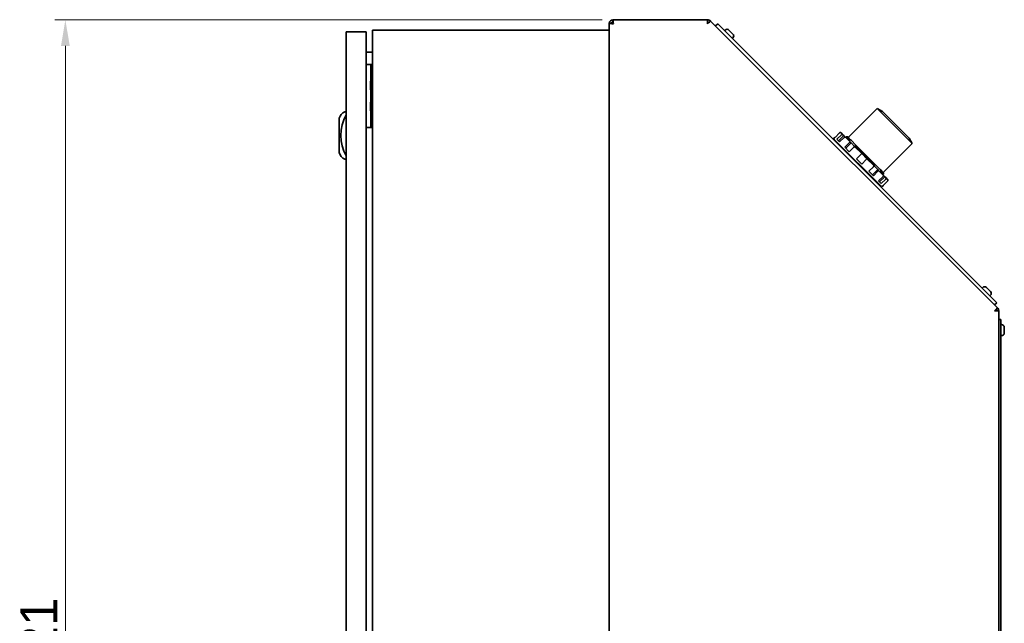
# Model space of a CAD drawing. Header units: millimetres. Extents: x 0 to 5940, y 0 to 4200.
# Tile 15 of 26: x 2337 to 3272, y 2802 to 3376. Entities that reach past the tile are written whole.
import ezdxf

# ---------------------------------------------------------------- set-up
doc = ezdxf.new("R2010")
doc.units = ezdxf.units.MM
doc.header["$LTSCALE"] = 10
doc.layers.add('Quote(ISO)', color=7, linetype='Continuous', lineweight=25, true_color=0x80ff00)
doc.layers.add('Spigoli visibili(ISO)', color=7, linetype='Continuous', lineweight=35)
doc.styles.add('Corrente-BSI', font='arial.ttf')
doc.dimstyles.new('DEFAULT-ISO', dxfattribs={"dimscale": 10, "dimtxt": 3.5, "dimasz": 2.5, "dimexe": 1, "dimexo": 1, "dimgap": 0.762, "dimtad": 1, "dimtoh": 1, "dimrnd": 1e-08, "dimtxsty": 'Corrente-BSI', "dimcen": 0.09, "dimdle": 10, "dimclrd": 7, "dimclre": 7, "dimclrt": 7, "dimazin": 2, "dimtfac": 0.571429, "dimtmove": 0, "dimatfit": 3, "dimfxl": 1, "dimtolj": 1, "dimlwd": 5, "dimlwe": 5, "dimarcsym": 0})

# ---------------------------------------------------------------- blocks, each defined once
blk = doc.blocks.new('*D15')
at = {"layer": 'Defpoints', "color": 0, "linetype": 'Continuous', "transparency": 16777216}
for p in [(2379.98, 3375.82), (2899.98, 3375.82), (2770.82, 2154.82)]:
    blk.add_point(p, dxfattribs=at)
at = {"layer": 'Quote(ISO)', "color": 7, "linetype": 'Continuous', "lineweight": 5, "transparency": 16777216}
for p, q in [((2889.98, 3375.82), (2369.98, 3375.82)), ((2379.98, 2179.82), (2379.98, 3350.82)), ((2760.82, 2154.82), (2369.98, 2154.82))]:
    blk.add_line(p, q, dxfattribs=at)
at = {"layer": 'Quote(ISO)', "color": 7, "linetype": 'Continuous', "transparency": 16777216}
for points in [[(2375.82, 3350.82), (2384.15, 3350.82), (2379.98, 3375.82)], [(2375.82, 2179.82), (2384.15, 2179.82), (2379.98, 2154.82)]]:
    blk.add_solid(points, dxfattribs=at)
at = {"layer": 'Quote(ISO)', "color": 7, "linetype": 'Continuous', "lineweight": 9, "transparency": 16777216, "insert": (2337.22, 2718.09), "char_height": 35, "attachment_point": 1, "rotation": 90, "style": 'Corrente-BSI'}
blk.add_mtext('\\A1;1221', dxfattribs=at)

msp = doc.modelspace()

# ---------------------------------------------------------------- linework, layer by layer
at = {"layer": 'Spigoli visibili(ISO)'}
for p, q in [((2896.569, 3365.822), (2896.569, 3372.408)), ((2898.569, 3372.408), (2896.569, 3372.408)), ((2899.983, 3375.822), (2989.658, 3375.822)), ((2899.983, 3373.822), (2899.983, 3375.822)), ((2899.983, 3373.822), (2899.983, 3371.933)), ((2989.658, 3375.822), (2989.912, 3375.822)), ((2989.912, 3375.822), (2989.912, 3373.822)), ((2991.326, 3373.237), (2992.74, 3374.651)), ((2992.74, 3374.651), (2992.92, 3374.471)), ((2992.92, 3374.471), (3265.218, 3102.173)), ((2999.636, 3371.998), (2997.515, 3369.876)), ((2999.636, 3371.998), (3003.172, 3368.462)), ((3261.266, 3110.368), (3003.172, 3368.462)), ((2646.569, 3364.322), (2646.569, 3362.082)), ((2665.569, 3364.322), (2646.569, 3364.322)), ((2646.569, 2669.562), (2646.569, 3362.082)), ((2665.569, 3364.322), (2665.569, 3362.082)), ((2665.569, 2669.562), (2665.569, 3362.082)), ((2896.569, 3365.822), (2671.569, 3365.822)), ((2671.569, 2665.822), (2671.569, 3365.822)), ((2896.569, 2665.822), (2896.569, 3365.822)), ((3006.7, 3365.98), (3006.177, 3365.457)), ((3010.32, 3365.98), (3014.125, 3362.176)), ((3014.125, 3358.556), (3013.601, 3358.032)), ((2665.569, 3344.822), (2671.569, 3344.822)), ((2669.169, 3333.322), (2665.569, 3333.322)), ((2669.169, 3333.322), (2670.169, 3333.322)), ((2671.569, 3333.322), (2670.169, 3333.322)), ((2670.169, 3333.322), (2670.169, 3273.322)), ((2669.779, 3309.122), (2669.779, 3317.522)), ((2670.069, 3317.522), (2669.779, 3317.522)), ((2670.069, 3309.122), (2670.069, 3317.522)), ((2670.169, 3317.422), (2670.069, 3317.522)), ((2670.069, 3309.122), (2669.779, 3309.122)), ((2670.169, 3309.222), (2670.069, 3309.122)), ((2669.779, 3289.122), (2669.779, 3297.522)), ((2670.069, 3297.522), (2669.779, 3297.522)), ((2670.069, 3289.122), (2670.069, 3297.522)), ((2670.169, 3297.422), (2670.069, 3297.522)), ((2645.568, 3288.322), (2646.569, 3288.322)), ((2670.069, 3289.122), (2669.779, 3289.122)), ((2670.169, 3289.222), (2670.069, 3289.122)), ((3151.028, 3291.458), (3123.521, 3263.952)), ((3184.262, 3258.224), (3151.028, 3291.458)), ((3156.047, 3288.561), (3151.028, 3291.458)), ((3181.364, 3263.243), (3156.047, 3288.561)), ((2640.069, 3249.491), (2640.069, 3282.154)), ((2669.169, 3273.322), (2665.569, 3273.322)), ((2669.169, 3273.322), (2670.169, 3273.322)), ((2671.569, 3273.322), (2670.169, 3273.322)), ((3110.935, 3264.093), (3110.369, 3263.528)), ((3110.935, 3264.093), (3111.068, 3263.96)), ((3111.068, 3263.96), (3115.382, 3268.273)), ((3117.205, 3266.449), (3112.892, 3262.136)), ((3114.432, 3260.595), (3119.453, 3265.616)), ((3118.528, 3266.541), (3116.8, 3268.269)), ((3119.453, 3265.616), (3118.528, 3266.541)), ((3119.453, 3265.616), (3121.003, 3264.066)), ((3121.81, 3264.362), (3121.258, 3263.81)), ((3124.388, 3261.784), (3121.81, 3264.362)), ((3123.111, 3264.362), (3121.81, 3264.362)), ((3125.806, 3261.667), (3123.111, 3264.362)), ((3154.917, 3217.566), (3110.369, 3262.113)), ((3111.43, 3261.053), (3111.005, 3260.628)), ((3112.892, 3262.136), (3115.367, 3259.661)), ((3115.367, 3259.661), (3119.68, 3263.975)), ((3124.662, 3258.993), (3120.349, 3254.679)), ((3125.725, 3259.344), (3121.003, 3264.066)), ((3121.238, 3253.79), (3126.259, 3258.81)), ((3124.388, 3261.784), (3123.836, 3261.232)), ((3126.259, 3258.81), (3125.725, 3259.344)), ((3126.295, 3261.178), (3125.806, 3261.667)), ((3126.259, 3258.81), (3130.011, 3255.057)), ((3130.946, 3256.527), (3126.295, 3261.178)), ((3129.744, 3255.325), (3130.295, 3255.877)), ((3136.461, 3248.608), (3130.011, 3255.057)), ((3130.295, 3255.877), (3130.946, 3256.527)), ((3148.68, 3237.492), (3130.295, 3255.877)), ((3149.331, 3238.142), (3130.946, 3256.527)), ((3184.262, 3258.224), (3156.755, 3230.718)), ((3181.364, 3263.243), (3184.262, 3258.224)), ((3120.349, 3254.679), (3124.635, 3250.393)), ((3124.635, 3250.393), (3128.949, 3254.706)), ((3135.754, 3247.901), (3131.441, 3243.587)), ((3136.461, 3248.608), (3135.754, 3247.901)), ((3136.461, 3248.608), (3141.411, 3243.658)), ((2646.569, 3243.322), (2645.568, 3243.322)), ((3131.441, 3243.587), (3136.39, 3238.637)), ((3136.39, 3238.637), (3140.704, 3242.951)), ((3141.411, 3243.658), (3140.704, 3242.951)), ((3147.861, 3237.208), (3141.411, 3243.658)), ((3147.509, 3236.145), (3143.196, 3231.832)), ((3147.861, 3237.208), (3151.614, 3233.455)), ((3148.68, 3237.492), (3148.128, 3236.94)), ((3149.331, 3238.142), (3148.68, 3237.492)), ((3153.981, 3233.492), (3149.331, 3238.142)), ((3143.196, 3231.832), (3147.483, 3227.545)), ((3146.593, 3228.435), (3151.614, 3233.455)), ((3147.483, 3227.545), (3151.796, 3231.859)), ((3152.147, 3232.922), (3151.614, 3233.455)), ((3156.869, 3228.2), (3152.147, 3232.922)), ((3156.778, 3226.877), (3152.465, 3222.563)), ((3154.471, 3233.002), (3153.981, 3233.492)), ((3154.036, 3231.033), (3154.587, 3231.585)), ((3157.165, 3230.308), (3154.471, 3233.002)), ((3157.165, 3229.007), (3154.587, 3231.585)), ((3157.165, 3229.007), (3156.614, 3228.455)), ((3156.869, 3228.2), (3158.419, 3226.65)), ((3157.165, 3230.308), (3157.165, 3229.007)), ((3152.465, 3222.563), (3154.939, 3220.089)), ((3153.399, 3221.629), (3158.419, 3226.65)), ((3153.856, 3218.626), (3153.432, 3218.202)), ((3154.939, 3220.089), (3159.253, 3224.402)), ((3156.897, 3218.131), (3156.331, 3217.566)), ((3161.076, 3222.578), (3156.763, 3218.265)), ((3156.763, 3218.265), (3156.897, 3218.131)), ((3159.344, 3225.725), (3158.419, 3226.65)), ((3161.072, 3223.997), (3159.344, 3225.725)), ((3251.359, 3121.321), (3250.836, 3120.798)), ((3254.979, 3121.321), (3258.784, 3117.517)), ((3258.784, 3113.897), (3258.26, 3113.373)), ((3261.266, 3110.368), (3264.801, 3106.833)), ((3262.68, 3104.711), (3264.801, 3106.833)), ((3265.397, 3101.994), (3263.983, 3100.58)), ((3264.569, 3099.165), (3266.569, 3099.165)), ((3265.218, 3102.173), (3265.397, 3101.994)), ((3266.569, 3099.165), (3266.569, 3098.912)), ((3266.569, 3098.912), (3266.569, 3090.42)), ((3268.569, 3090.822), (3266.569, 3090.822)), ((3266.569, 3087.822), (3266.569, 3090.42)), ((3266.569, 3087.822), (3266.569, 2688.822)), ((3268.569, 3090.822), (3268.569, 3087.822)), ((3268.569, 2688.822), (3268.569, 3087.822)), ((3269.309, 3086.072), (3268.569, 3086.072)), ((3271.869, 3083.512), (3271.869, 3078.132)), ((3269.309, 3075.572), (3268.569, 3075.572))]:
    msp.add_line(p, q, dxfattribs=at)
for centre, radius, start, end in [((2900.569, 3371.822), 4, 98.421058, 171.578942), ((2900.569, 3371.822), 2, 107.031248, 165.731896), ((2989.912, 3371.822), 4, 45, 90), ((2989.912, 3371.822), 2, 45, 90), ((3008.51, 3364.17), 2.56, 45, 135), ((3012.314, 3360.366), 2.56, 315, 45), ((2649.111, 3279.628), 9.388, 112.168854, 164.396138), ((2682.094, 3265.822), 40.525, 151.237211, 208.762789), ((3111.076, 3262.821), 1, 135, 225), ((2649.111, 3252.016), 9.388, 195.603862, 247.831146), ((3155.624, 3218.273), 1, 225, 315), ((3253.169, 3119.511), 2.56, 45, 135), ((3256.973, 3115.707), 2.56, 315, 45), ((3262.569, 3099.165), 2, 0, 45), ((3262.569, 3099.165), 4, 0, 45), ((3269.309, 3083.512), 2.56, 0, 90), ((3269.309, 3078.132), 2.56, 270, 0)]:
    msp.add_arc(centre, radius, start, end, dxfattribs=at)
for centre, major_axis, ratio, start_param, end_param in [((3120.296, 3263.358), (-0.706, -0.708), 0.8712269, 3.140488, 4.7109257), ((3129.304, 3254.35), (-0.707, -0.708), 0.5030032, 3.1414652, 4.7119029), ((3151.44, 3232.214), (-0.708, -0.707), 0.5030032, 1.5712824, 3.1417201), ((3158.636, 3225.018), (-0.708, -0.706), 0.8712269, 1.5722596, 3.1426973)]:
    msp.add_ellipse(centre, major_axis=major_axis, ratio=ratio, start_param=start_param, end_param=end_param, dxfattribs=at)
for points, knots in [([(2896.569, 3372.408), (2896.569, 3372.289), (2897.219, 3372.171), (2898.259, 3372.052), (2898.929, 3371.975), (2899.748, 3371.899), (2900.569, 3371.822)], [0, 0, 0, 0, 0.9551001, 0.9551001, 0.9551001, 1.5707963, 1.5707963, 1.5707963, 1.5707963]), ([(2900.569, 3371.822), (2899.812, 3371.964), (2899.074, 3372.105), (2898.755, 3372.246), (2898.633, 3372.3), (2898.569, 3372.354), (2898.569, 3372.408)], [0, 0, 0, 0, 1.1358119, 1.1358119, 1.1358119, 1.5707963, 1.5707963, 1.5707963, 1.5707963]), ([(2900.569, 3371.822), (2900.45, 3373.096), (2900.331, 3374.352), (2900.213, 3375.088), (2900.136, 3375.562), (2900.06, 3375.822), (2899.983, 3375.822)], [0, 0, 0, 0, 0.9551001, 0.9551001, 0.9551001, 1.5707963, 1.5707963, 1.5707963, 1.5707963]), ([(2900.569, 3371.822), (2900.428, 3372.58), (2900.286, 3373.317), (2900.145, 3373.636), (2900.091, 3373.758), (2900.037, 3373.822), (2899.983, 3373.822)], [0, 0, 0, 0, 1.1358119, 1.1358119, 1.1358119, 1.5707963, 1.5707963, 1.5707963, 1.5707963]), ([(2989.658, 3375.822), (2989.709, 3375.822), (2989.761, 3375.172), (2989.812, 3374.132), (2989.846, 3373.462), (2989.879, 3372.643), (2989.912, 3371.822)], [0, 0, 0, 0, 0.9551001, 0.9551001, 0.9551001, 1.5707963, 1.5707963, 1.5707963, 1.5707963]), ([(2989.912, 3371.822), (2990.849, 3372.686), (2991.774, 3373.539), (2992.33, 3374.022), (2992.689, 3374.334), (2992.897, 3374.495), (2992.92, 3374.471)], [0, 0, 0, 0, 0.9551001, 0.9551001, 0.9551001, 1.5707963, 1.5707963, 1.5707963, 1.5707963]), ([(3115.382, 3268.273), (3115.469, 3268.36), (3115.592, 3268.442), (3115.82, 3268.536), (3115.965, 3268.565), (3116.213, 3268.564), (3116.359, 3268.535), (3116.588, 3268.44), (3116.712, 3268.357), (3116.8, 3268.269)], [-0.59423333, -0.59423333, -0.59423333, -0.59423333, -0.55727957, -0.55727957, -0.52021538, -0.52021538, -0.48301275, -0.48301275, -0.44568759, -0.44568759, -0.44568759, -0.44568759]), ([(3118.528, 3266.541), (3118.452, 3266.617), (3118.342, 3266.686), (3118.134, 3266.759), (3118, 3266.777), (3117.769, 3266.761), (3117.632, 3266.724), (3117.412, 3266.621), (3117.292, 3266.537), (3117.205, 3266.449)], [-0.14854574, -0.14854574, -0.14854574, -0.14854574, -0.11122058, -0.11122058, -0.07401795, -0.07401795, -0.03695376, -0.03695376, 0, 0, 0, 0]), ([(3125.725, 3259.344), (3125.681, 3259.388), (3125.609, 3259.419), (3125.46, 3259.433), (3125.358, 3259.419), (3125.173, 3259.357), (3125.056, 3259.3), (3124.862, 3259.172), (3124.749, 3259.08), (3124.662, 3258.993)], [-0.14854574, -0.14854574, -0.14854574, -0.14854574, -0.11122058, -0.11122058, -0.07401795, -0.07401795, -0.03695376, -0.03695376, 0, 0, 0, 0]), ([(3147.861, 3237.208), (3147.905, 3237.164), (3147.936, 3237.092), (3147.95, 3236.944), (3147.936, 3236.842), (3147.874, 3236.656), (3147.816, 3236.54), (3147.689, 3236.345), (3147.596, 3236.232), (3147.509, 3236.145)], [0.44568759, 0.44568759, 0.44568759, 0.44568759, 0.48301275, 0.48301275, 0.52021538, 0.52021538, 0.55727957, 0.55727957, 0.59423333, 0.59423333, 0.59423333, 0.59423333]), ([(3156.869, 3228.2), (3156.945, 3228.124), (3157.014, 3228.014), (3157.088, 3227.806), (3157.105, 3227.672), (3157.089, 3227.441), (3157.053, 3227.303), (3156.95, 3227.084), (3156.865, 3226.964), (3156.778, 3226.877)], [-0.14854574, -0.14854574, -0.14854574, -0.14854574, -0.11122058, -0.11122058, -0.07401795, -0.07401795, -0.03695376, -0.03695376, 0, 0, 0, 0]), ([(3161.072, 3223.997), (3161.16, 3223.909), (3161.243, 3223.785), (3161.338, 3223.555), (3161.368, 3223.41), (3161.368, 3223.162), (3161.34, 3223.016), (3161.245, 3222.788), (3161.163, 3222.665), (3161.076, 3222.578)], [-0.14854574, -0.14854574, -0.14854574, -0.14854574, -0.11122058, -0.11122058, -0.07401795, -0.07401795, -0.03695376, -0.03695376, 0, 0, 0, 0]), ([(3265.218, 3102.173), (3265.254, 3102.137), (3264.831, 3101.641), (3264.132, 3100.869), (3263.681, 3100.372), (3263.126, 3099.769), (3262.569, 3099.165)], [0, 0, 0, 0, 0.9551001, 0.9551001, 0.9551001, 1.5707963, 1.5707963, 1.5707963, 1.5707963]), ([(3262.569, 3099.165), (3263.842, 3099.114), (3265.099, 3099.063), (3265.834, 3099.011), (3266.308, 3098.978), (3266.569, 3098.945), (3266.569, 3098.912)], [0, 0, 0, 0, 0.9551001, 0.9551001, 0.9551001, 1.5707963, 1.5707963, 1.5707963, 1.5707963])]:
    msp.add_open_spline(points, degree=3, knots=knots, dxfattribs=at)
for points in [[(2989.912, 3375.822), (2989.843, 3375.822), (2989.775, 3375.759), (2989.706, 3375.64)], [(2989.912, 3373.822), (2989.884, 3373.822), (2989.856, 3373.817), (2989.828, 3373.806)], [(2991.326, 3373.237), (2991.346, 3373.217), (2991.362, 3373.193), (2991.374, 3373.166)], [(2992.76, 3374.379), (2992.794, 3374.511), (2992.789, 3374.602), (2992.74, 3374.651)], [(3125.806, 3261.667), (3125.333, 3261.708), (3124.861, 3261.747), (3124.388, 3261.784)], [(3154.587, 3231.585), (3154.55, 3232.057), (3154.511, 3232.53), (3154.471, 3233.002)], [(3263.983, 3100.58), (3263.963, 3100.599), (3263.94, 3100.615), (3263.912, 3100.628)], [(3264.569, 3099.165), (3264.569, 3099.138), (3264.563, 3099.11), (3264.553, 3099.082)], [(3265.397, 3101.994), (3265.349, 3102.042), (3265.255, 3102.046), (3265.123, 3102.01)], [(3266.391, 3098.96), (3266.508, 3099.028), (3266.569, 3099.097), (3266.569, 3099.165)]]:
    msp.add_open_spline(points, degree=3, dxfattribs=at)

# ---------------------------------------------------------------- dimensions: what is measured, and where the dimension line sits
at = {"layer": 'Quote(ISO)', "color": 7, "linetype": 'Continuous', "lineweight": 9}
dim = msp.add_linear_dim(base=(2379.983, 3375.822), p1=(2770.819, 2154.822), p2=(2899.983, 3375.822), angle=270, dimstyle='DEFAULT-ISO', override={"dimgap": 0.762, "dimtoh": 0, "dimdec": 2, "dimtol": 0, "dimlim": 0, "dimtp": 0, "dimtm": 0, "dimtdec": 2, "dimtofl": 0, "dimatfit": 1}, dxfattribs=at)
dim.commit()
dim.dimension.update_dxf_attribs({"geometry": '*D15', "text_midpoint": (2379.983, 2765.322), "dimtype": 160})

doc.saveas('drawing.dxf')
